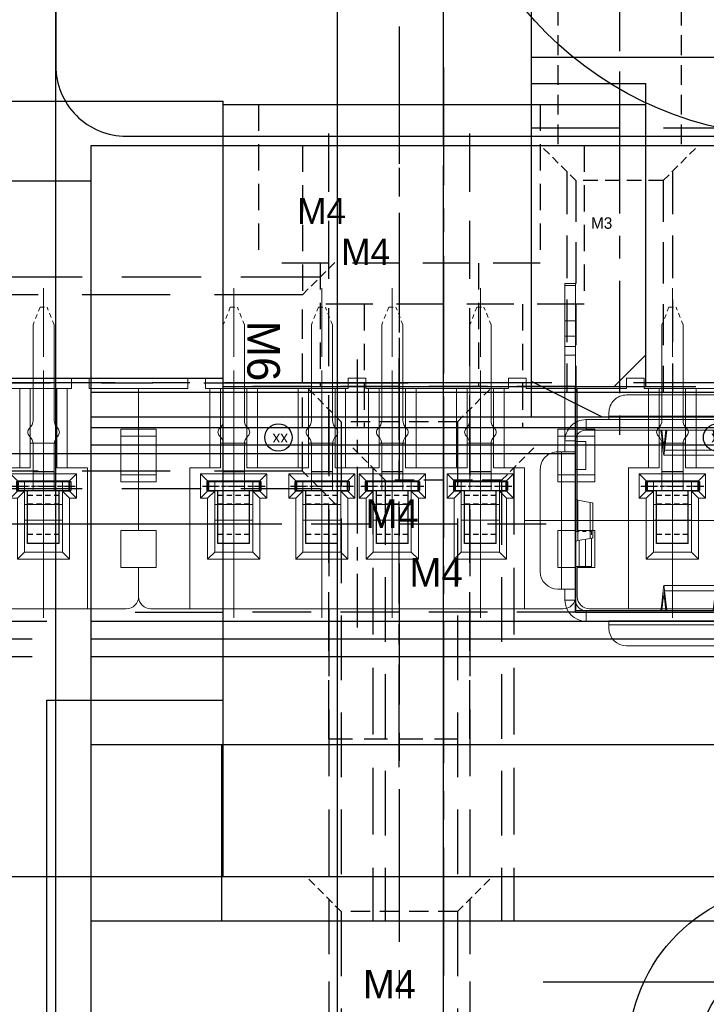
# Model space of a CAD drawing. Header units: millimetres. Extents: x -1657 to 8845, y -11980 to 3013.
# Tile 57 of 256: x 801 to 820, y -964 to -936. Entities that reach past the tile are written whole.
import ezdxf

# ---------------------------------------------------------------- set-up
doc = ezdxf.new("R2010")
doc.units = ezdxf.units.MM
for name, pattern in [('CENTER', [2, 1.25, -0.25, 0.25, -0.25]), ('DASHED', [0.75, 0.5, -0.25]), ('DASHED2', [0.375, 0.25, -0.125])]:
    doc.linetypes.add(name, pattern=pattern)
for name, color, linetype in [('01', 6, 'Continuous'), ('图层101', 154, 'Continuous'), ('图层103', 50, 'Continuous'), ('图层110', 146, 'Continuous'), ('图层138', 141, 'Continuous'), ('图层139', 137, 'Continuous'), ('图层140', 37, 'Continuous'), ('图层142', 22, 'Continuous'), ('图层143', 212, 'Continuous'), ('图层144', 182, 'Continuous'), ('图层145', 196, 'Continuous'), ('图层147', 21, 'Continuous'), ('图层151', 51, 'Continuous'), ('图层154', 25, 'Continuous'), ('图层155', 201, 'Continuous'), ('图层156', 55, 'Continuous'), ('图层171', 118, 'Continuous'), ('方管', 252, 'Continuous'), ('装SHELL气缸', 252, 'Continuous'), ('铁壳', 1, 'Continuous')]:
    doc.layers.add(name, color=color, linetype=linetype)

# ---------------------------------------------------------------- blocks, each defined once
blk = doc.blocks.new('A7B7')
at = {"color": 1, "lineweight": 9, "ltscale": 0.03}
for p, q in [((0, 0), (0, -6.721)), ((2.5, 0), (2.5, -6.721)), ((4.5, 0), (4.5, -6.721)), ((7, 0), (7, -6.721))]:
    blk.add_line(p, q, dxfattribs=at)
at = {"color": 1, "linetype": 'CENTER', "ltscale": 1.5196}
blk.add_line((3.5, -7.325), (3.5, 0.273), dxfattribs=at)
at = {"color": 7, "linetype": 'Continuous', "lineweight": 15}
for p, q in [((-2.35, -0.251), (-1.25, -0.251)), ((8.25, -0.251), (-1.25, -0.251)), ((-1.25, -0.251), (-1.25, -4.251)), ((8.25, -0.251), (9.35, -0.251)), ((8.25, -4.251), (8.25, -0.251)), ((-2.7, -1.426), (-2.7, -0.601)), ((9.7, -0.601), (9.7, -1.426)), ((-2.2, -1.426), (-2.7, -1.426)), ((-2.2, -2.476), (-2.2, -1.426)), ((-0.74, -1.661), (-0.54, -1.861)), ((-0.74, -3.391), (-0.74, -1.661)), ((-0.74, -1.661), (0.74, -1.661)), ((0.74, -1.661), (0.54, -1.861)), ((0.74, -1.661), (0.74, -3.391)), ((1.76, -1.661), (1.96, -1.861)), ((1.76, -3.391), (1.76, -1.661)), ((1.76, -1.661), (3.24, -1.661)), ((3.24, -1.661), (3.04, -1.861)), ((3.24, -1.661), (3.24, -3.391)), ((3.76, -1.661), (3.96, -1.861)), ((3.76, -3.391), (3.76, -1.661)), ((3.76, -1.661), (5.24, -1.661)), ((5.24, -1.661), (5.04, -1.861)), ((5.24, -1.661), (5.24, -3.391)), ((6.26, -1.661), (6.46, -1.861)), ((6.26, -3.391), (6.26, -1.661)), ((6.26, -1.661), (7.74, -1.661)), ((7.74, -1.661), (7.54, -1.861)), ((7.74, -1.661), (7.74, -3.391)), ((9.2, -2.476), (9.2, -1.426)), ((9.2, -1.426), (9.7, -1.426)), ((-0.54, -1.861), (-0.54, -3.591)), ((0.54, -1.861), (-0.54, -1.861)), ((0.54, -3.591), (0.54, -1.861)), ((1.96, -1.861), (1.96, -3.591)), ((3.04, -1.861), (1.96, -1.861)), ((3.04, -3.591), (3.04, -1.861)), ((3.96, -1.861), (3.96, -3.591)), ((5.04, -1.861), (3.96, -1.861)), ((5.04, -3.591), (5.04, -1.861)), ((6.46, -1.861), (6.46, -3.591)), ((7.54, -1.861), (6.46, -1.861)), ((7.54, -3.591), (7.54, -1.861)), ((-2.7, -3.851), (-2.7, -2.476)), ((-2.7, -2.476), (-2.2, -2.476)), ((9.7, -2.476), (9.2, -2.476)), ((9.7, -2.476), (9.7, -3.851)), ((-0.54, -2.764), (0.54, -2.764)), ((1.96, -2.764), (3.04, -2.764)), ((3.96, -2.764), (5.04, -2.764)), ((6.46, -2.764), (7.54, -2.764)), ((0.54, -3.214), (-0.54, -3.214)), ((3.04, -3.214), (1.96, -3.214)), ((3.96, -3.214), (5.04, -3.214)), ((6.46, -3.214), (7.54, -3.214)), ((-0.74, -3.591), (-0.94, -3.391)), ((-0.94, -4.081), (-0.94, -3.391)), ((-0.94, -3.391), (-0.74, -3.391)), ((-0.74, -3.391), (-0.54, -3.591)), ((-0.74, -3.591), (-0.74, -3.881)), ((-0.54, -3.591), (-0.74, -3.591)), ((-0.54, -3.881), (-0.54, -3.591)), ((0.74, -3.391), (0.54, -3.591)), ((0.54, -3.591), (0.54, -3.881)), ((0.74, -3.591), (0.54, -3.591)), ((0.74, -3.591), (0.94, -3.391)), ((0.74, -3.391), (0.94, -3.391)), ((0.74, -3.881), (0.74, -3.591)), ((0.94, -3.391), (0.94, -4.081)), ((1.76, -3.591), (1.56, -3.391)), ((1.56, -4.081), (1.56, -3.391)), ((1.56, -3.391), (1.76, -3.391)), ((1.76, -3.391), (1.96, -3.591)), ((1.76, -3.591), (1.76, -3.881)), ((1.96, -3.591), (1.76, -3.591)), ((1.96, -3.881), (1.96, -3.591)), ((3.24, -3.391), (3.04, -3.591)), ((3.04, -3.591), (3.04, -3.881)), ((3.24, -3.591), (3.04, -3.591)), ((3.24, -3.591), (3.44, -3.391)), ((3.24, -3.391), (3.44, -3.391)), ((3.24, -3.881), (3.24, -3.591)), ((3.44, -3.391), (3.44, -4.081)), ((3.76, -3.591), (3.56, -3.391)), ((3.56, -4.081), (3.56, -3.391)), ((3.56, -3.391), (3.76, -3.391)), ((3.76, -3.391), (3.96, -3.591)), ((3.76, -3.591), (3.76, -3.881)), ((3.96, -3.591), (3.76, -3.591)), ((3.96, -3.591), (3.96, -3.881)), ((5.24, -3.391), (5.04, -3.591)), ((5.04, -3.881), (5.04, -3.591)), ((5.24, -3.591), (5.04, -3.591)), ((5.24, -3.591), (5.44, -3.391)), ((5.24, -3.391), (5.44, -3.391)), ((5.24, -3.881), (5.24, -3.591)), ((5.44, -3.391), (5.44, -4.081)), ((6.26, -3.591), (6.06, -3.391)), ((6.06, -4.081), (6.06, -3.391)), ((6.06, -3.391), (6.26, -3.391)), ((6.26, -3.391), (6.46, -3.591)), ((6.26, -3.591), (6.26, -3.881)), ((6.46, -3.591), (6.26, -3.591)), ((6.46, -3.591), (6.46, -3.881)), ((7.74, -3.391), (7.54, -3.591)), ((7.54, -3.881), (7.54, -3.591)), ((7.74, -3.591), (7.54, -3.591)), ((7.74, -3.591), (7.94, -3.391)), ((7.74, -3.391), (7.94, -3.391)), ((7.74, -3.881), (7.74, -3.591)), ((7.94, -3.391), (7.94, -4.081)), ((-2.7, -3.851), (-2.7, -4.051)), ((-2.7, -3.851), (-2.2, -3.851)), ((-2.2, -5.351), (-2.2, -3.851)), ((-0.74, -3.881), (-0.94, -4.081)), ((-0.74, -3.881), (0.74, -3.881)), ((0.74, -3.881), (0.94, -4.081)), ((1.76, -3.881), (1.56, -4.081)), ((1.76, -3.881), (3.24, -3.881)), ((3.24, -3.881), (3.44, -4.081)), ((3.76, -3.881), (3.56, -4.081)), ((3.76, -3.881), (5.24, -3.881)), ((5.24, -3.881), (5.44, -4.081)), ((6.26, -3.881), (6.06, -4.081)), ((6.26, -3.881), (7.74, -3.881)), ((7.74, -3.881), (7.94, -4.081)), ((9.2, -3.851), (9.2, -5.351)), ((9.7, -3.851), (9.2, -3.851)), ((9.7, -3.851), (9.7, -4.051)), ((-2.7, -4.051), (-2.7, -5.151)), ((-2.2, -4.051), (-2.7, -4.051)), ((0.94, -4.081), (-0.94, -4.081)), ((3.44, -4.081), (1.56, -4.081)), ((5.44, -4.081), (3.56, -4.081)), ((7.94, -4.081), (6.06, -4.081)), ((9.2, -4.051), (9.7, -4.051)), ((9.7, -4.051), (9.7, -5.151)), ((-1.25, -4.251), (-0.675, -4.251)), ((-0.675, -4.251), (-0.375, -4.251)), ((-0.675, -6.501), (-0.675, -4.251)), ((-0.375, -4.251), (-0.375, -6.501)), ((0.375, -4.251), (0.675, -4.251)), ((0.375, -6.501), (0.375, -4.251)), ((0.675, -4.251), (1.825, -4.251)), ((0.675, -4.251), (0.675, -6.501)), ((1.825, -4.251), (2.125, -4.251)), ((1.825, -6.501), (1.825, -4.251)), ((2.125, -4.251), (2.125, -6.501)), ((2.875, -4.251), (3.175, -4.251)), ((2.875, -6.501), (2.875, -4.251)), ((3.175, -4.251), (3.825, -4.251)), ((3.175, -4.251), (3.175, -6.501)), ((3.825, -4.251), (4.125, -4.251)), ((3.825, -6.501), (3.825, -4.251)), ((4.125, -4.251), (4.125, -6.501)), ((4.875, -4.251), (5.175, -4.251)), ((4.875, -6.501), (4.875, -4.251)), ((5.175, -4.251), (6.325, -4.251)), ((5.175, -4.251), (5.175, -6.501)), ((6.325, -4.251), (6.625, -4.251)), ((6.325, -6.501), (6.325, -4.251)), ((6.625, -4.251), (6.625, -6.501)), ((7.375, -4.251), (7.675, -4.251)), ((7.375, -6.501), (7.375, -4.251)), ((7.675, -4.251), (8.25, -4.251)), ((7.675, -4.251), (7.675, -6.501)), ((-0.375, -4.951), (0.375, -4.951)), ((2.125, -4.951), (2.875, -4.951)), ((4.875, -4.951), (4.125, -4.951)), ((7.375, -4.951), (6.625, -4.951)), ((-2.7, -5.151), (-2.7, -5.351)), ((-2.2, -5.151), (-2.7, -5.151)), ((9.2, -5.151), (9.7, -5.151)), ((9.7, -5.151), (9.7, -5.351)), ((-2.2, -5.351), (-2.7, -5.351)), ((-2.7, -6.501), (-2.7, -5.351)), ((9.2, -5.351), (9.7, -5.351)), ((9.7, -5.351), (9.7, -6.501)), ((-2.7, -6.501), (-1.3, -6.501)), ((-1.3, -6.501), (-1.3, -6.801)), ((-0.8, -6.501), (-0.675, -6.501)), ((-0.8, -6.801), (-0.8, -6.501)), ((-0.375, -6.501), (-0.675, -6.501)), ((-0.375, -6.501), (0.375, -6.501)), ((0.675, -6.501), (0.375, -6.501)), ((0.675, -6.501), (1.825, -6.501)), ((2.125, -6.501), (1.825, -6.501)), ((2.125, -6.501), (2.875, -6.501)), ((3.175, -6.501), (2.875, -6.501)), ((3.175, -6.501), (3.25, -6.501)), ((3.25, -6.501), (3.25, -6.801)), ((3.75, -6.501), (3.825, -6.501)), ((3.75, -6.801), (3.75, -6.501)), ((4.125, -6.501), (3.825, -6.501)), ((4.875, -6.501), (4.125, -6.501)), ((5.175, -6.501), (4.875, -6.501)), ((5.175, -6.501), (6.325, -6.501)), ((6.625, -6.501), (6.325, -6.501)), ((7.375, -6.501), (6.625, -6.501)), ((7.675, -6.501), (7.375, -6.501)), ((7.675, -6.501), (7.8, -6.501)), ((7.8, -6.501), (7.8, -6.801)), ((8.3, -6.801), (8.3, -6.501)), ((8.3, -6.501), (9.7, -6.501)), ((-0.8, -6.801), (-1.3, -6.801)), ((3.75, -6.801), (3.25, -6.801)), ((8.3, -6.801), (7.8, -6.801))]:
    blk.add_line(p, q, dxfattribs=at)
at = {"color": 1, "linetype": 'CENTER', "lineweight": 15, "ltscale": 0.34336}
for p, q in [((-0.858, -3.736), (0.858, -3.736)), ((1.642, -3.736), (3.358, -3.736)), ((3.642, -3.736), (5.358, -3.736)), ((6.142, -3.736), (7.858, -3.736))]:
    blk.add_line(p, q, dxfattribs=at)
at = {"color": 7, "linetype": 'Continuous'}
blk.add_circle((5.732, -5.113), 0.388, dxfattribs=at)
at = {"color": 7, "linetype": 'Continuous', "lineweight": 15}
for centre, start, end in [((-2.35, -0.601), 90, 180), ((9.35, -0.601), 0, 90)]:
    blk.add_arc(centre, 0.35, start, end, dxfattribs=at)
at = {"color": 7, "linetype": 'Continuous', "insert": (5.459, -4.896), "char_height": 0.33, "width": 1.03713, "attachment_point": 1}
blk.add_mtext('xx', dxfattribs=at)
blk = doc.blocks.new('19184')
at = {"layer": '01', "color": 1, "linetype": 'CENTER', "lineweight": 9, "ltscale": 1.555632}
for p, q in [((0.45, 7.242), (0.45, -0.536)), ((2.95, 7.242), (2.95, -0.536)), ((4.95, 7.242), (4.95, -0.536)), ((7.45, 7.242), (7.45, -0.536))]:
    blk.add_line(p, q, dxfattribs=at)
at = {"layer": '01', "linetype": 'DASHED2', "lineweight": 9, "ltscale": 0.5}
for p, q in [((0.353, 6.705), (0.153, 6.205)), ((0.353, 6.705), (0.553, 6.705)), ((0.753, 6.205), (0.553, 6.705)), ((2.853, 6.705), (2.653, 6.205)), ((2.853, 6.705), (3.053, 6.705)), ((3.253, 6.205), (3.053, 6.705)), ((4.853, 6.705), (4.653, 6.205)), ((4.853, 6.705), (5.053, 6.705)), ((5.253, 6.205), (5.053, 6.705)), ((7.353, 6.705), (7.153, 6.205)), ((7.353, 6.705), (7.553, 6.705)), ((7.753, 6.205), (7.553, 6.705))]:
    blk.add_line(p, q, dxfattribs=at)
at = {"layer": '01', "linetype": 'Continuous', "lineweight": 15}
for p, q in [((0.153, 6.205), (0.153, 3.493)), ((0.753, 6.205), (0.753, 3.493)), ((2.653, 6.205), (2.653, 3.493)), ((3.253, 6.205), (3.253, 3.493)), ((4.653, 6.205), (4.653, 3.493)), ((5.253, 6.205), (5.253, 3.493)), ((7.153, 6.205), (7.153, 3.493)), ((7.753, 6.205), (7.753, 3.493)), ((0.153, 2.822), (0.153, 1.504)), ((0.753, 2.822), (0.753, 1.504)), ((2.653, 2.822), (2.653, 1.504)), ((3.253, 2.822), (3.253, 1.504)), ((4.653, 2.822), (4.653, 1.504)), ((5.253, 2.822), (5.253, 1.504)), ((7.153, 2.822), (7.153, 1.504)), ((7.753, 2.822), (7.753, 1.504))]:
    blk.add_line(p, q, dxfattribs=at)
at = {"layer": '01'}
for p, q in [((0.753, 2.036), (0.153, 2.036)), ((3.253, 2.036), (2.653, 2.036)), ((5.253, 2.036), (4.653, 2.036)), ((7.753, 2.036), (7.153, 2.036))]:
    blk.add_line(p, q, dxfattribs=at)
at = {"layer": '01', "ltscale": 0.075}
for p, q in [((-0.317, 1.754), (-0.317, 1.504)), ((-0.317, 1.754), (1.223, 1.754)), ((-0.267, 1.754), (-0.267, 1.504)), ((1.173, 1.754), (1.173, 1.504)), ((1.223, 1.754), (1.223, 1.504)), ((2.183, 1.754), (2.183, 1.504)), ((2.183, 1.754), (3.723, 1.754)), ((2.233, 1.754), (2.233, 1.504)), ((3.673, 1.754), (3.673, 1.504)), ((3.723, 1.754), (3.723, 1.504)), ((4.183, 1.754), (4.183, 1.504)), ((4.183, 1.754), (5.723, 1.754)), ((4.233, 1.754), (4.233, 1.504)), ((5.673, 1.754), (5.673, 1.504)), ((5.723, 1.754), (5.723, 1.504)), ((6.683, 1.754), (6.683, 1.504)), ((6.683, 1.754), (8.223, 1.754)), ((6.733, 1.754), (6.733, 1.504)), ((8.173, 1.754), (8.173, 1.504)), ((8.223, 1.754), (8.223, 1.504)), ((-0.317, 1.504), (1.223, 1.504)), ((2.183, 1.504), (3.723, 1.504)), ((4.183, 1.504), (5.723, 1.504)), ((6.683, 1.504), (8.223, 1.504))]:
    blk.add_line(p, q, dxfattribs=at)
at = {"layer": '01', "color": 1, "linetype": 'CENTER', "ltscale": 0.35728}
for p, q in [((-0.441, 1.629), (1.346, 1.629)), ((2.059, 1.629), (3.846, 1.629)), ((4.059, 1.629), (5.846, 1.629)), ((6.559, 1.629), (8.346, 1.629))]:
    blk.add_line(p, q, dxfattribs=at)
at = {"layer": '01', "ltscale": 0.625}
for p, q in [((0, 0), (0, 1.504)), ((0.9, 0), (0.9, 1.504)), ((2.5, 0), (2.5, 1.504)), ((3.4, 0), (3.4, 1.504)), ((4.5, 0), (4.5, 1.504)), ((5.4, 0), (5.4, 1.504)), ((7, 0), (7, 1.504)), ((7.9, 0), (7.9, 1.504)), ((0.9, 0), (0, 0)), ((3.4, 0), (2.5, 0)), ((5.4, 0), (4.5, 0)), ((7.9, 0), (7, 0))]:
    blk.add_line(p, q, dxfattribs=at)
at = {"layer": '01', "color": 4, "linetype": 'DASHED', "ltscale": 0.3}
for p, q in [((0.9, 1.362), (0, 1.362)), ((3.4, 1.362), (2.5, 1.362)), ((5.4, 1.362), (4.5, 1.362)), ((7.9, 1.362), (7, 1.362)), ((0.9, 1.112), (0, 1.112)), ((3.4, 1.112), (2.5, 1.112)), ((5.4, 1.112), (4.5, 1.112)), ((7.9, 1.112), (7, 1.112)), ((0.9, 0.25), (0, 0.25)), ((3.4, 0.25), (2.5, 0.25)), ((5.4, 0.25), (4.5, 0.25)), ((7.9, 0.25), (7, 0.25))]:
    blk.add_line(p, q, dxfattribs=at)
at = {"layer": '01', "linetype": 'Continuous', "lineweight": 15}
for centre, radius, start, end in [((-0.147, 3.493), 0.3, 311.8103, 0), ((1.053, 3.493), 0.3, 180, 228.1897), ((2.353, 3.493), 0.3, 311.8103, 0), ((3.553, 3.493), 0.3, 180, 228.1897), ((4.353, 3.493), 0.3, 311.8103, 0), ((5.553, 3.493), 0.3, 180, 228.1897), ((6.853, 3.493), 0.3, 311.8103, 0), ((8.053, 3.493), 0.3, 180, 228.1897), ((0.153, 3.158), 0.15, 131.8103, 228.1897), ((0.753, 3.158), 0.15, 311.8103, 48.1897), ((2.653, 3.158), 0.15, 131.8103, 228.1897), ((3.253, 3.158), 0.15, 311.8103, 48.1897), ((4.653, 3.158), 0.15, 131.8103, 228.1897), ((5.253, 3.158), 0.15, 311.8103, 48.1897), ((7.153, 3.158), 0.15, 131.8103, 228.1897), ((7.753, 3.158), 0.15, 311.8103, 48.1897), ((-0.147, 2.822), 0.3, 0, 48.1897), ((1.053, 2.822), 0.3, 131.8103, 180), ((2.353, 2.822), 0.3, 0, 48.1897), ((3.553, 2.822), 0.3, 131.8103, 180), ((4.353, 2.822), 0.3, 0, 48.1897), ((5.553, 2.822), 0.3, 131.8103, 180), ((6.853, 2.822), 0.3, 0, 48.1897), ((8.053, 2.822), 0.3, 131.8103, 180)]:
    blk.add_arc(centre, radius, start, end, dxfattribs=at)
blk = doc.blocks.new('1BDC1')
at = {"layer": '铁壳', "lineweight": 9, "ltscale": 0.03}
for p, q in [((5.3, 1.238), (5.3, -6.958)), ((-2.46, -2.86), (12.975, -2.86))]:
    blk.add_line(p, q, dxfattribs=at)
at = {"layer": '铁壳', "linetype": 'Continuous', "lineweight": 15}
for p, q in [((10.1, 0.7), (0.5, 0.7)), ((10.1, 0.7), (0.5, 0.7)), ((0, 0), (-0.65, 0)), ((-0.65, 0), (-0.65, -0.3)), ((0, 0.1), (0, 0.2)), ((0, 0), (0, 0.1)), ((10.6, 0.1), (0, 0.1)), ((10.6, 0.2), (10.6, 0.1)), ((10.6, 0.1), (10.6, 0)), ((10.6, 0), (11.25, 0)), ((11.25, -0.3), (11.25, 0)), ((0, -0.3), (-0.65, -0.3)), ((10.6, -0.3), (0, -0.3)), ((1.494, -0.3), (1.494, -0.424)), ((1.494, -0.424), (1.542, -0.864)), ((1.504, -0.3), (1.542, -0.651)), ((1.578, -0.651), (1.616, -0.3)), ((1.578, -0.864), (1.64, -0.3)), ((2.96, -0.3), (3.022, -0.864)), ((2.984, -0.3), (3.022, -0.651)), ((3.058, -0.651), (3.096, -0.3)), ((3.058, -0.864), (3.106, -0.424)), ((3.106, -0.424), (3.106, -0.3)), ((7.494, -0.424), (7.494, -0.3)), ((7.542, -0.864), (7.494, -0.424)), ((7.542, -0.651), (7.504, -0.3)), ((7.616, -0.3), (7.578, -0.651)), ((7.64, -0.3), (7.578, -0.864)), ((9.022, -0.864), (8.96, -0.3)), ((9.022, -0.651), (8.984, -0.3)), ((9.096, -0.3), (9.058, -0.651)), ((9.106, -0.424), (9.058, -0.864)), ((9.106, -0.3), (9.106, -0.424)), ((10.6, -0.3), (11.25, -0.3)), ((-1.25, -0.91), (-1.25, -0.6)), ((-1.25, -0.6), (-0.95, -0.6)), ((-0.95, -0.91), (-0.95, -0.6)), ((1.578, -0.651), (1.542, -0.651)), ((1.542, -0.864), (1.542, -0.651)), ((1.578, -0.864), (1.578, -0.651)), ((3.058, -0.651), (3.022, -0.651)), ((3.022, -0.651), (3.022, -0.864)), ((3.058, -0.651), (3.058, -0.864)), ((7.578, -0.651), (7.542, -0.651)), ((7.542, -0.651), (7.542, -0.864)), ((7.578, -0.651), (7.578, -0.864)), ((9.058, -0.651), (9.022, -0.651)), ((9.022, -0.864), (9.022, -0.651)), ((9.058, -0.864), (9.058, -0.651)), ((11.55, -0.6), (11.55, -0.91)), ((11.85, -0.6), (11.55, -0.6)), ((11.85, -0.6), (11.85, -0.91)), ((-1.45, -0.91), (-1.35, -0.91)), ((-1.35, -0.91), (-1.25, -0.91)), ((-1.35, -0.91), (-0.95, -0.91)), ((-1.35, -0.91), (-1.35, -4.81)), ((-0.95, -0.91), (-1.25, -0.91)), ((-0.95, -0.91), (-0.95, -4.81)), ((1.56, -1.01), (3.04, -1.01)), ((3.022, -0.864), (1.578, -0.864)), ((7.56, -1.01), (9.04, -1.01)), ((9.022, -0.864), (7.578, -0.864)), ((11.55, -0.91), (11.55, -4.81)), ((11.55, -0.91), (11.85, -0.91)), ((11.95, -0.91), (11.55, -0.91)), ((11.95, -0.91), (11.85, -0.91)), ((12.05, -0.91), (11.95, -0.91)), ((11.95, -0.91), (11.95, -4.81)), ((-1.95, -1.41), (-1.95, -4.31)), ((-1.95, -1.41), (-1.95, -4.31)), ((-0.95, -1.55), (-0.843, -1.55)), ((-0.843, -1.55), (-0.664, -1.55)), ((-0.843, -1.55), (-0.843, -2.293)), ((-0.664, -1.55), (-0.5, -1.55)), ((-0.664, -2.326), (-0.664, -1.55)), ((-0.5, -1.55), (-0.5, -2.356)), ((11.1, -1.55), (11.264, -1.55)), ((11.1, -2.355), (11.1, -1.55)), ((11.443, -1.55), (11.264, -1.55)), ((11.264, -1.55), (11.264, -2.326)), ((11.443, -1.55), (11.55, -1.55)), ((11.443, -2.293), (11.443, -1.55)), ((12.55, -1.41), (12.55, -4.31)), ((12.55, -1.41), (12.55, -4.31)), ((-0.883, -2.286), (-0.529, -2.351)), ((-0.883, -2.286), (-0.883, -3.434)), ((-0.529, -2.351), (-0.529, -3.369)), ((-0.462, -3.355), (-0.462, -2.365)), ((11.062, -2.365), (11.062, -3.355)), ((11.483, -2.286), (11.129, -2.351)), ((11.129, -3.369), (11.129, -2.351)), ((11.483, -3.434), (11.483, -2.286)), ((-0.529, -3.369), (-0.883, -3.434)), ((11.129, -3.369), (11.483, -3.434)), ((-0.95, -4.3), (-0.94, -4.3)), ((-0.653, -4.3), (-0.94, -4.3)), ((-0.94, -4.3), (-0.94, -5.1)), ((-0.653, -4.3), (-0.653, -5.1)), ((11.253, -4.3), (11.54, -4.3)), ((11.253, -4.3), (11.253, -5.1)), ((11.55, -4.3), (11.54, -4.3)), ((11.54, -4.3), (11.54, -5.1)), ((3.04, -4.71), (1.56, -4.71)), ((9.04, -4.71), (7.56, -4.71)), ((-1.35, -4.81), (-1.45, -4.81)), ((-0.95, -4.81), (-1.35, -4.81)), ((-1.25, -4.81), (-1.35, -4.81)), ((-1.25, -4.81), (-1.25, -5.12)), ((-0.95, -4.81), (-1.25, -4.81)), ((-0.95, -4.81), (-0.95, -5.12)), ((1.494, -5.296), (1.542, -4.856)), ((1.542, -5.069), (1.542, -4.856)), ((1.578, -5.069), (1.578, -4.856)), ((3.022, -4.856), (1.578, -4.856)), ((1.578, -4.856), (1.64, -5.42)), ((2.96, -5.42), (3.022, -4.856)), ((3.022, -4.856), (3.022, -5.069)), ((3.058, -4.856), (3.106, -5.296)), ((3.058, -4.856), (3.058, -5.069)), ((7.542, -4.856), (7.494, -5.296)), ((7.542, -4.856), (7.542, -5.069)), ((7.578, -4.856), (7.578, -5.069)), ((9.022, -4.856), (7.578, -4.856)), ((7.64, -5.42), (7.578, -4.856)), ((9.022, -4.856), (8.96, -5.42)), ((9.022, -5.069), (9.022, -4.856)), ((9.106, -5.296), (9.058, -4.856)), ((9.058, -5.069), (9.058, -4.856)), ((11.55, -5.12), (11.55, -4.81)), ((11.55, -4.81), (11.95, -4.81)), ((11.55, -4.81), (11.85, -4.81)), ((11.85, -5.12), (11.85, -4.81)), ((11.85, -4.81), (11.95, -4.81)), ((11.95, -4.81), (12.05, -4.81)), ((-1.25, -5.12), (-1.25, -7.548)), ((-1.25, -5.12), (-0.95, -5.12)), ((-0.95, -5.1), (-0.94, -5.1)), ((-0.653, -5.1), (-0.94, -5.1)), ((1.494, -5.296), (1.494, -5.42)), ((1.504, -5.42), (1.542, -5.069)), ((1.577, -5.069), (1.542, -5.069)), ((1.578, -5.069), (1.616, -5.42)), ((2.984, -5.42), (3.022, -5.069)), ((3.058, -5.069), (3.023, -5.069)), ((3.058, -5.069), (3.096, -5.42)), ((3.106, -5.42), (3.106, -5.296)), ((7.494, -5.42), (7.494, -5.296)), ((7.542, -5.069), (7.504, -5.42)), ((7.577, -5.069), (7.542, -5.069)), ((7.616, -5.42), (7.578, -5.069)), ((9.022, -5.069), (8.984, -5.42)), ((9.058, -5.069), (9.023, -5.069)), ((9.096, -5.42), (9.058, -5.069)), ((9.106, -5.296), (9.106, -5.42)), ((11.253, -5.1), (11.54, -5.1)), ((11.55, -5.1), (11.54, -5.1)), ((11.85, -5.12), (11.55, -5.12)), ((11.85, -5.12), (11.85, -7.548)), ((-0.65, -5.42), (0, -5.42)), ((-0.65, -5.42), (-0.65, -5.72)), ((0, -5.42), (5.687, -5.42)), ((10.6, -5.42), (5.707, -5.42)), ((5.891, -6.42), (5.891, -5.42)), ((10.6, -5.42), (11.25, -5.42)), ((11.25, -5.42), (11.25, -5.72)), ((-0.95, -5.64), (-0.95, -7.548)), ((-0.65, -5.72), (0, -5.72)), ((0, -5.72), (10.6, -5.72)), ((0, -5.82), (0, -5.72)), ((0, -5.92), (0, -5.82)), ((0, -5.82), (5.687, -5.82)), ((10.6, -5.82), (5.707, -5.82)), ((10.6, -5.72), (11.25, -5.72)), ((10.6, -5.82), (10.6, -5.72)), ((10.6, -5.92), (10.6, -5.82)), ((11.55, -5.64), (11.55, -7.548)), ((0.5, -6.42), (5.687, -6.42)), ((0.5, -6.42), (5.687, -6.42)), ((10.1, -6.42), (5.707, -6.42)), ((10.1, -6.42), (5.707, -6.42)), ((-1.25, -7.79), (-1.25, -7.548)), ((-1.25, -7.548), (-0.95, -7.548)), ((-1.25, -7.79), (-1.25, -8.088)), ((-0.95, -7.79), (-1.25, -7.79)), ((-0.95, -7.548), (-0.95, -7.79)), ((-0.95, -7.79), (-0.95, -8.088)), ((11.55, -7.79), (11.55, -7.548)), ((11.55, -7.548), (11.85, -7.548)), ((11.55, -7.79), (11.55, -8.088)), ((11.85, -7.79), (11.55, -7.79)), ((11.85, -7.548), (11.85, -7.79)), ((11.85, -7.79), (11.85, -8.088)), ((-1.25, -8.088), (-1.25, -8.519)), ((-0.95, -8.088), (-1.25, -8.088)), ((-0.95, -8.088), (-0.95, -8.519)), ((11.55, -8.088), (11.55, -8.519)), ((11.55, -8.088), (11.85, -8.088)), ((11.85, -8.088), (11.85, -8.519)), ((-1.25, -8.519), (-1.25, -9.525)), ((-0.95, -8.519), (-1.25, -8.519)), ((-0.95, -8.519), (-0.95, -9.525)), ((11.55, -8.519), (11.55, -9.525)), ((11.55, -8.519), (11.85, -8.519)), ((11.85, -8.519), (11.85, -9.525)), ((-1.25, -9.525), (-1.25, -9.58)), ((-0.95, -9.525), (-1.25, -9.525)), ((-1.25, -9.58), (-0.95, -9.58)), ((-0.95, -9.525), (-0.95, -9.58)), ((11.55, -9.525), (11.55, -9.58)), ((11.55, -9.525), (11.85, -9.525)), ((11.55, -9.58), (11.85, -9.58)), ((11.85, -9.525), (11.85, -9.58))]:
    blk.add_line(p, q, dxfattribs=at)
at = {"layer": '铁壳', "ltscale": 1.625}
blk.add_line((0, 0), (10.6, 0), dxfattribs=at)
at = {"layer": '铁壳', "linetype": 'DASHED2', "lineweight": 9, "ltscale": 0.2}
for p, q in [((-0.5, -2.55), (-0.5, -2.356)), ((11.1, -2.55), (11.1, -2.356)), ((-0.95, -2.55), (-0.5, -2.55)), ((11.55, -2.55), (11.1, -2.55))]:
    blk.add_line(p, q, dxfattribs=at)
at = {"layer": '铁壳', "linetype": 'Continuous', "lineweight": 15, "flags": 128}
for points in [[(1.494, -0.424), (1.476, -0.316), (1.469, -0.3)], [(3.131, -0.3), (3.124, -0.316), (3.106, -0.424)], [(7.494, -0.424), (7.476, -0.316), (7.469, -0.3)], [(9.131, -0.3), (9.124, -0.316), (9.106, -0.424)], [(1.578, -0.651), (1.569, -0.695), (1.56, -0.71), (1.551, -0.695), (1.542, -0.651)], [(3.058, -0.651), (3.049, -0.695), (3.04, -0.71), (3.031, -0.695), (3.022, -0.651)], [(7.578, -0.651), (7.569, -0.695), (7.56, -0.71), (7.551, -0.695), (7.542, -0.651)], [(9.058, -0.651), (9.049, -0.695), (9.04, -0.71), (9.031, -0.695), (9.022, -0.651)], [(1.578, -0.864), (1.569, -0.972), (1.56, -1.01), (1.551, -0.972), (1.542, -0.864)], [(3.058, -0.864), (3.049, -0.972), (3.04, -1.01), (3.031, -0.972), (3.022, -0.864)], [(7.578, -0.864), (7.569, -0.972), (7.56, -1.01), (7.551, -0.972), (7.542, -0.864)], [(9.058, -0.864), (9.049, -0.972), (9.04, -1.01), (9.031, -0.972), (9.022, -0.864)], [(-0.883, -2.286), (-0.933, -2.271), (-0.95, -2.257)], [(-0.462, -2.365), (-0.474, -2.359), (-0.529, -2.351)], [(11.129, -2.351), (11.074, -2.359), (11.067, -2.365)], [(11.55, -2.257), (11.533, -2.271), (11.483, -2.286)], [(-0.95, -3.463), (-0.933, -3.449), (-0.883, -3.434)], [(-0.529, -3.369), (-0.474, -3.361), (-0.462, -3.355)], [(11.067, -3.355), (11.074, -3.361), (11.129, -3.369)], [(11.483, -3.434), (11.533, -3.449), (11.55, -3.463)], [(1.542, -4.856), (1.551, -4.748), (1.56, -4.71), (1.569, -4.748), (1.578, -4.856)], [(3.022, -4.856), (3.031, -4.748), (3.04, -4.71), (3.049, -4.748), (3.058, -4.856)], [(7.542, -4.856), (7.551, -4.748), (7.56, -4.71), (7.569, -4.748), (7.578, -4.856)], [(9.022, -4.856), (9.031, -4.748), (9.04, -4.71), (9.049, -4.748), (9.058, -4.856)], [(1.542, -5.069), (1.551, -5.025), (1.56, -5.01), (1.569, -5.025), (1.578, -5.069)], [(3.022, -5.069), (3.031, -5.025), (3.04, -5.01), (3.049, -5.025), (3.058, -5.069)], [(7.542, -5.069), (7.551, -5.025), (7.56, -5.01), (7.569, -5.025), (7.578, -5.069)], [(9.022, -5.069), (9.031, -5.025), (9.04, -5.01), (9.049, -5.025), (9.058, -5.069)], [(1.469, -5.42), (1.476, -5.404), (1.494, -5.296)], [(3.106, -5.296), (3.124, -5.404), (3.131, -5.42)], [(7.469, -5.42), (7.476, -5.404), (7.494, -5.296)], [(9.106, -5.296), (9.124, -5.404), (9.131, -5.42)]]:
    blk.add_lwpolyline(points, dxfattribs=at)
at = {"layer": '铁壳', "linetype": 'Continuous', "lineweight": 15}
for centre, radius, start, end in [((0.5, 0.2), 0.5, 90, 180), ((10.1, 0.2), 0.5, 0, 90), ((-0.65, -0.6), 0.6, 90, 180), ((11.25, -0.6), 0.6, 0, 90), ((-0.65, -0.6), 0.3, 90, 180), ((11.25, -0.6), 0.3, 0, 90), ((-1.45, -1.41), 0.5, 90, 180), ((12.05, -1.41), 0.5, 0, 90), ((-1.45, -4.31), 0.5, 180, 270), ((12.05, -4.31), 0.5, 270, 0), ((-0.65, -5.12), 0.6, 180, 270), ((-0.65, -5.12), 0.3, 180, 270), ((11.25, -5.12), 0.3, 270, 0), ((11.25, -5.12), 0.6, 270, 0), ((0.5, -5.92), 0.5, 180, 270), ((10.1, -5.92), 0.5, 270, 0)]:
    blk.add_arc(centre, radius, start, end, dxfattribs=at)
blk = doc.blocks.new('21B65')
at = {"layer": '图层142', "color": 1, "linetype": 'CENTER', "ltscale": 1.856}
blk.add_line((0, 0), (0, -9.28), dxfattribs=at)
at = {"layer": '图层142', "color": 4, "linetype": 'DASHED', "ltscale": 1.5}
for p, q in [((-4, -0.64), (-4, -5.14)), ((4, -0.64), (4, -5.14)), ((-2.25, -5.14), (-2.25, -8.64)), ((2.25, -5.14), (2.25, -8.64))]:
    blk.add_line(p, q, dxfattribs=at)
at = {"layer": '图层142', "color": 4, "linetype": 'DASHED', "ltscale": 2.666667}
blk.add_line((4, -5.14), (-4, -5.14), dxfattribs=at)
at = {"layer": '图层142'}
blk.add_text('M4', height=0.743, dxfattribs=at).set_placement((-2.897, -4.032))
blk = doc.blocks.new('21BB3')
at = {"layer": '图层143', "color": 1, "linetype": 'CENTER', "ltscale": 2.671598}
blk.add_line((0, 0), (0, -12.358), dxfattribs=at)
at = {"layer": '图层143', "color": 4, "linetype": 'DASHED', "ltscale": 1.5}
for p, q in [((-4, -2.215), (-4, -6.715)), ((4, -2.215), (4, -6.715)), ((-2.25, -6.715), (-2.25, -10.215)), ((2.25, -6.715), (2.25, -10.215))]:
    blk.add_line(p, q, dxfattribs=at)
at = {"layer": '图层143', "color": 4, "linetype": 'DASHED', "ltscale": 2.666667}
blk.add_line((4, -6.715), (-4, -6.715), dxfattribs=at)
at = {"layer": '图层143'}
blk.add_text('M4', height=0.743, dxfattribs=at).set_placement((-2.897, -5.607))
blk = doc.blocks.new('21C0C')
at = {"layer": '图层140', "color": 1, "linetype": 'CENTER', "ltscale": 3.2}
blk.add_line((-2, 2.026), (-2, -14.799), dxfattribs=at)
at = {"layer": '图层140', "color": 4, "linetype": 'DASHED', "ltscale": 0.471405}
for p, q in [((-3.65, -0.35), (-4.65, 0.65)), ((-0.35, -0.35), (0.65, 0.65))]:
    blk.add_line(p, q, dxfattribs=at)
at = {"layer": '图层140', "color": 4, "linetype": 'DASHED', "ltscale": 3.783333}
for p, q in [((0, 0), (0, -13.25)), ((-4, 0), (-4, -13.25))]:
    blk.add_line(p, q, dxfattribs=at)
at = {"layer": '图层140', "color": 4, "linetype": 'DASHED', "ltscale": 3.666667}
for p, q in [((-3.65, -0.35), (-3.65, -13.25)), ((-0.35, -0.35), (-0.35, -13.25))]:
    blk.add_line(p, q, dxfattribs=at)
at = {"layer": '图层140', "color": 4, "linetype": 'DASHED', "ltscale": 1.1}
blk.add_line((-0.35, -0.35), (-3.65, -0.35), dxfattribs=at)
at = {"layer": '图层140'}
blk.add_text('M4', height=0.8143, dxfattribs=at).set_placement((-2.964, -3.367))
blk = doc.blocks.new('4F')
at = {"color": 4, "linetype": 'DASHED', "ltscale": 0.471405}
for p, q in [((1, 1.65), (0, 2.65)), ((1, -1.65), (0, -2.65))]:
    blk.add_line(p, q, dxfattribs=at)
at = {"color": 4, "linetype": 'DASHED', "ltscale": 3.116667}
for p, q in [((0.65, 2), (10, 2)), ((0.65, -2), (10, -2))]:
    blk.add_line(p, q, dxfattribs=at)
at = {"color": 4, "linetype": 'DASHED', "ltscale": 0.164992}
for p, q in [((10, 2), (10.35, 1.65)), ((10, -2), (10.35, -1.65))]:
    blk.add_line(p, q, dxfattribs=at)
at = {"color": 4, "linetype": 'DASHED', "ltscale": 1.333333}
blk.add_line((10, 2), (10, -2), dxfattribs=at)
at = {"color": 4, "linetype": 'DASHED', "ltscale": 1.1}
for p, q in [((1, 1.65), (1, -1.65)), ((12, 1.65), (12, -1.65))]:
    blk.add_line(p, q, dxfattribs=at)
at = {"color": 4, "linetype": 'DASHED', "ltscale": 3.666667}
for p, q in [((1, 1.65), (12, 1.65)), ((1, -1.65), (12, -1.65))]:
    blk.add_line(p, q, dxfattribs=at)
at = {"color": 4, "linetype": 'DASHED', "ltscale": 0.635085}
for p in [(12, 1.65), (12, -1.65)]:
    blk.add_line(p, (12.953, 0), dxfattribs=at)
at = {"color": 1, "linetype": 'CENTER', "ltscale": 3.210708}
blk.add_line((-2.156, 0), (13.898, 0), dxfattribs=at)
blk.add_text('M4', height=0.8081, rotation=90).set_placement((3.463, -1.03))
blk = doc.blocks.new('226A7')
at = {"layer": '装SHELL气缸'}
for p, q in [((10, 2.8), (10, 40.8)), ((-8, 0.8), (8, 0.8))]:
    blk.add_line(p, q, dxfattribs=at)
blk.add_arc((8, 2.8), 2, 270, 0, dxfattribs=at)
blk = doc.blocks.new('5A')
at = {"color": 1, "linetype": 'CENTER'}
for p, q in [((0, 5.75), (0, -5.75)), ((-5.75, 0), (5.75, 0))]:
    blk.add_line(p, q, dxfattribs=at)
for radius in [4.75, 2.75]:
    blk.add_circle((0, 0), radius)
blk.add_text('M5', height=0.56).set_placement((-1.965, -3.658))
blk = doc.blocks.new('5C')
at = {"color": 1, "linetype": 'CENTER'}
for p, q in [((0, 4.5), (0, -4.5)), ((-4.5, 0), (4.5, 0))]:
    blk.add_line(p, q, dxfattribs=at)
blk.add_circle((0, 0), 2.1)
at = {"color": 2, "linetype": 'Continuous'}
blk.add_arc((0, 0), 2.5, 70.7735, 12.493, dxfattribs=at)
blk.add_text('M5', height=0.54).set_placement((1.623, 1.797))
blk = doc.blocks.new('231BC')
at = {"layer": '图层154', "color": 1, "linetype": 'CENTER', "ltscale": 2.671598}
blk.add_line((0, 0), (0, -12.358), dxfattribs=at)
at = {"layer": '图层154', "color": 4, "linetype": 'DASHED', "ltscale": 1.5}
for p, q in [((-4, -2.215), (-4, -6.715)), ((4, -2.215), (4, -6.715)), ((-2.25, -6.715), (-2.25, -10.215)), ((2.25, -6.715), (2.25, -10.215))]:
    blk.add_line(p, q, dxfattribs=at)
at = {"layer": '图层154', "color": 4, "linetype": 'DASHED', "ltscale": 2.666667}
blk.add_line((4, -6.715), (-4, -6.715), dxfattribs=at)
at = {"layer": '图层154'}
blk.add_text('M4', height=0.743, dxfattribs=at).set_placement((-2.897, -5.607))
blk = doc.blocks.new('231DC')
at = {"layer": '图层139', "color": 1, "linetype": 'CENTER', "ltscale": 3.2}
blk.add_line((-2, 2.026), (-2, -14.399), dxfattribs=at)
at = {"layer": '图层139', "color": 4, "linetype": 'DASHED', "ltscale": 0.471405}
for p, q in [((-3.65, -0.35), (-4.65, 0.65)), ((-0.35, -0.35), (0.65, 0.65))]:
    blk.add_line(p, q, dxfattribs=at)
at = {"layer": '图层139', "color": 4, "linetype": 'DASHED', "ltscale": 3.783333}
for p, q in [((0, 0), (0, -12.85)), ((-4, 0), (-4, -12.85))]:
    blk.add_line(p, q, dxfattribs=at)
at = {"layer": '图层139', "color": 4, "linetype": 'DASHED', "ltscale": 3.666667}
for p, q in [((-3.65, -0.35), (-3.65, -12.85)), ((-0.35, -0.35), (-0.35, -12.85))]:
    blk.add_line(p, q, dxfattribs=at)
at = {"layer": '图层139', "color": 4, "linetype": 'DASHED', "ltscale": 1.1}
blk.add_line((-0.35, -0.35), (-3.65, -0.35), dxfattribs=at)
at = {"layer": '图层139'}
blk.add_text('M4', height=0.8143, dxfattribs=at).set_placement((-2.964, -3.367))
blk = doc.blocks.new('23246')
at = {"layer": '图层156', "color": 1, "linetype": 'CENTER', "ltscale": 2.329099}
blk.add_line((-3.25, 4.911), (-3.25, -8.116), dxfattribs=at)
at = {"layer": '图层156', "color": 4, "linetype": 'DASHED', "ltscale": 1.166667}
for p, q in [((-6.5, 3.5), (-6.5, 0)), ((0, 3.5), (0, 0))]:
    blk.add_line(p, q, dxfattribs=at)
at = {"layer": '图层156', "color": 4, "linetype": 'DASHED', "ltscale": 2.166667}
blk.add_line((0, 0), (-6.5, 0), dxfattribs=at)
at = {"layer": '图层156', "color": 4, "linetype": 'DASHED', "ltscale": 1.125}
for p, q in [((-5, 0), (-5, -6.5)), ((-1.5, 0), (-1.5, -6.5))]:
    blk.add_line(p, q, dxfattribs=at)
at = {"layer": '图层156', "linetype": 'DASHED', "ltscale": 3}
blk.add_text('M3', height=0.6863, dxfattribs=at).set_placement((-4.832, 0.154))
blk = doc.blocks.new('23271')
at = {"layer": '图层156', "color": 1, "linetype": 'CENTER', "ltscale": 2.55}
blk.add_line((-1.237, 2.258), (-1.237, -6.221), dxfattribs=at)
at = {"layer": '图层156', "color": 4, "linetype": 'DASHED', "ltscale": 0.471405}
for p, q in [((-2.475, 0), (-3.475, 1)), ((0, 0), (1, 1))]:
    blk.add_line(p, q, dxfattribs=at)
at = {"layer": '图层156', "color": 4, "linetype": 'DASHED', "ltscale": 2.420833}
for p, q in [((-2.737, 0.262), (-2.737, -5)), ((0.262, 0.262), (0.262, -5))]:
    blk.add_line(p, q, dxfattribs=at)
at = {"layer": '图层156', "color": 4, "linetype": 'DASHED', "ltscale": 2.333333}
for p, q in [((-2.475, 0), (-2.475, -5)), ((0, 0), (0, -5))]:
    blk.add_line(p, q, dxfattribs=at)
at = {"layer": '图层156', "color": 4, "linetype": 'DASHED', "ltscale": 0.825}
blk.add_line((0, 0), (-2.475, 0), dxfattribs=at)
at = {"layer": '图层156'}
blk.add_text('M3', height=0.3257, dxfattribs=at).set_placement((-2.048, -1.366))
blk = doc.blocks.new('6F')
at = {"color": 4, "linetype": 'DASHED', "ltscale": 0.471405}
for p, q in [((1, 2.5), (0, 3.5)), ((1, -2.5), (0, -3.5))]:
    blk.add_line(p, q, dxfattribs=at)
at = {"color": 4, "linetype": 'DASHED', "ltscale": 4.5}
for p, q in [((0.5, 3), (14, 3)), ((0.5, -3), (14, -3))]:
    blk.add_line(p, q, dxfattribs=at)
at = {"color": 4, "linetype": 'DASHED', "ltscale": 0.235702}
for p, q in [((14, 3), (14.5, 2.5)), ((14, -3), (14.5, -2.5))]:
    blk.add_line(p, q, dxfattribs=at)
at = {"color": 4, "linetype": 'DASHED', "ltscale": 2}
blk.add_line((14, 3), (14, -3), dxfattribs=at)
at = {"color": 4, "linetype": 'DASHED', "ltscale": 1.666667}
for p, q in [((1, 2.5), (1, -2.5)), ((16, 2.5), (16, -2.5))]:
    blk.add_line(p, q, dxfattribs=at)
at = {"color": 4, "linetype": 'DASHED', "ltscale": 5}
for p, q in [((1, 2.5), (16, 2.5)), ((1, -2.5), (16, -2.5))]:
    blk.add_line(p, q, dxfattribs=at)
at = {"color": 4, "linetype": 'DASHED', "ltscale": 0.96225}
for p in [(16, 2.5), (16, -2.5)]:
    blk.add_line(p, (17.443, 0), dxfattribs=at)
at = {"color": 1, "linetype": 'CENTER', "ltscale": 4.23765}
blk.add_line((-2.156, 0), (19.033, 0), dxfattribs=at)
blk.add_text('M6', height=0.9239, rotation=90).set_placement((2.565, -1.765))
blk = doc.blocks.new('555EE')
at = {"layer": '图层154', "color": 1, "linetype": 'CENTER', "ltscale": 2.55}
blk.add_line((-1.5, 1.996), (-1.5, -7.474), dxfattribs=at)
at = {"layer": '图层154', "color": 4, "linetype": 'DASHED', "ltscale": 0.471405}
for p, q in [((-2.737, -0.262), (-3.737, 0.738)), ((-0.262, -0.262), (0.738, 0.738))]:
    blk.add_line(p, q, dxfattribs=at)
at = {"layer": '图层154', "color": 4, "linetype": 'DASHED', "ltscale": 2.420833}
for p, q in [((-3, 0), (-3, -6.262)), ((0, 0), (0, -6.262))]:
    blk.add_line(p, q, dxfattribs=at)
at = {"layer": '图层154', "color": 4, "linetype": 'DASHED', "ltscale": 0.825}
blk.add_line((-0.262, -0.262), (-2.737, -0.262), dxfattribs=at)
at = {"layer": '图层154', "color": 4, "linetype": 'DASHED', "ltscale": 2.333333}
for p, q in [((-2.737, -0.262), (-2.737, -6.262)), ((-0.262, -0.262), (-0.262, -6.262))]:
    blk.add_line(p, q, dxfattribs=at)
at = {"layer": '图层154'}
blk.add_text('M3', height=0.3257, dxfattribs=at).set_placement((-2.31, -1.629))

msp = doc.modelspace()

# ---------------------------------------------------------------- linework, layer by layer
at = {"layer": '图层101', "ltscale": 1.625}
for p, q in [((616.5098, -948.6622), (806.5098, -948.6622)), ((806.5098, -960.6622), (806.5098, -948.6622)), ((616.5098, -950.6622), (806.5098, -950.6622)), ((616.5098, -960.6622), (806.5098, -960.6622))]:
    msp.add_line(p, q, dxfattribs=at)
at = {"layer": '图层101', "color": 4, "linetype": 'DASHED', "ltscale": 25}
msp.add_line((616.5098, -953.1622), (806.5098, -953.1622), dxfattribs=at)
at = {"layer": '图层103', "ltscale": 1.625}
for p, q in [((616.5098, -938.6622), (806.5098, -938.6622)), ((806.5098, -948.6622), (806.5098, -938.6622)), ((616.5098, -946.5222), (806.5098, -946.5222)), ((616.5098, -948.6622), (806.5098, -948.6622))]:
    msp.add_line(p, q, dxfattribs=at)
at = {"layer": '图层110', "ltscale": 0.625}
for p in [(770.2598, -940.9222), (802.7598, -970.9222)]:
    msp.add_line(p, (802.7598, -940.9222), dxfattribs=at)
at = {"layer": '图层110', "color": 4, "linetype": 'DASHED', "ltscale": 7.5}
msp.add_line((775.2598, -953.4222), (802.7598, -953.4222), dxfattribs=at)
at = {"layer": '图层110', "color": 4, "linetype": 'DASHED', "ltscale": 16.666667}
for p, q in [((692.7598, -953.9222), (802.7598, -953.9222)), ((692.7598, -954.4222), (802.7598, -954.4222))]:
    msp.add_line(p, q, dxfattribs=at)
at = {"layer": '图层110', "color": 4, "linetype": 'DASHED', "ltscale": 10}
msp.add_line((772.7598, -960.9222), (802.7598, -960.9222), dxfattribs=at)
at = {"layer": '图层138', "ltscale": 1.375}
for p, q in [((802.7598, -961.9222), (802.7598, -946.9222)), ((802.7598, -946.9222), (914.7598, -946.9222)), ((816.5098, -946.9222), (816.5098, -953.1222)), ((816.5098, -953.1222), (829.0098, -953.1222)), ((802.7598, -961.9222), (914.7598, -961.9222))]:
    msp.add_line(p, q, dxfattribs=at)
at = {"layer": '图层138', "color": 4, "linetype": 'DASHED', "ltscale": 36.666667}
msp.add_line((802.7598, -953.4222), (914.7598, -953.4222), dxfattribs=at)
at = {"layer": '图层139', "ltscale": 1.375}
for p, q in [((802.7598, -946.9222), (914.7598, -946.9222)), ((802.7598, -961.9222), (802.7598, -946.9222)), ((802.7598, -953.4222), (914.7598, -953.4222)), ((802.7598, -961.9222), (914.7598, -961.9222))]:
    msp.add_line(p, q, dxfattribs=at)
at = {"layer": '图层139', "color": 4, "linetype": 'DASHED', "ltscale": 37.333333}
msp.add_line((802.7598, -948.4222), (914.7598, -948.4222), dxfattribs=at)
at = {"layer": '图层139', "color": 4, "linetype": 'DASHED', "ltscale": 36.666667}
for p, q in [((802.7598, -953.9222), (914.7598, -953.9222)), ((802.7598, -954.4222), (914.7598, -954.4222))]:
    msp.add_line(p, q, dxfattribs=at)
at = {"layer": '图层140', "color": 1, "linetype": 'CENTER', "ltscale": 2.32}
msp.add_line((811.5098, -957.5622), (811.5098, -945.9622), dxfattribs=at)
at = {"layer": '图层140', "ltscale": 1.375}
for p, q in [((806.5098, -960.6622), (806.5098, -946.7622)), ((806.5098, -946.7622), (816.5098, -946.7622)), ((816.5098, -953.1622), (816.5098, -946.7622)), ((816.5098, -953.1622), (829.0098, -953.1622)), ((806.5098, -960.6622), (839.0098, -960.6622))]:
    msp.add_line(p, q, dxfattribs=at)
at = {"layer": '图层140', "color": 4, "linetype": 'DASHED', "ltscale": 3.333333}
for p, q in [((809.5098, -956.7622), (809.5098, -946.7622)), ((813.5098, -956.7622), (813.5098, -946.7622)), ((806.5098, -950.6622), (816.5098, -950.6622)), ((816.5098, -953.1622), (806.5098, -953.1622))]:
    msp.add_line(p, q, dxfattribs=at)
at = {"layer": '图层140', "color": 4, "linetype": 'DASHED', "ltscale": 1.333333}
msp.add_line((809.5098, -956.7622), (813.5098, -956.7622), dxfattribs=at)
at = {"layer": '图层142', "ltscale": 1.375}
for p, q in [((806.5098, -948.6622), (806.5098, -938.7622)), ((806.5098, -938.7622), (818.5098, -938.7622)), ((818.5098, -945.8622), (818.5098, -938.7622)), ((817.6098, -946.7622), (818.5098, -945.8622)), ((816.5098, -948.6622), (816.5098, -946.7622)), ((816.5098, -946.7622), (817.6098, -946.7622)), ((806.5098, -948.6622), (816.5098, -948.6622))]:
    msp.add_line(p, q, dxfattribs=at)
at = {"layer": '图层142', "color": 4, "linetype": 'DASHED', "ltscale": 3.3}
for p, q in [((809.5098, -948.6622), (809.5098, -938.7622)), ((813.5098, -948.6622), (813.5098, -938.7622))]:
    msp.add_line(p, q, dxfattribs=at)
at = {"layer": '图层142', "color": 4, "linetype": 'DASHED', "ltscale": 3.333333}
msp.add_line((816.5098, -946.7622), (806.5098, -946.7622), dxfattribs=at)
at = {"layer": '图层143', "ltscale": 1.375}
for p, q in [((806.5098, -946.7622), (806.5098, -938.7622)), ((806.5098, -938.7622), (818.5098, -938.7622)), ((818.5098, -945.8622), (818.5098, -938.7622)), ((818.5098, -945.8622), (817.6098, -946.7622)), ((806.5098, -946.7622), (817.6098, -946.7622))]:
    msp.add_line(p, q, dxfattribs=at)
at = {"layer": '图层144', "ltscale": 1.375}
for p, q in [((801.5098, -1029.6622), (801.5098, -955.6622)), ((801.5098, -955.6622), (806.5098, -955.6622)), ((806.5098, -960.6622), (806.5098, -955.6622)), ((806.5098, -960.6622), (839.0098, -960.6622))]:
    msp.add_line(p, q, dxfattribs=at)
at = {"layer": '图层145', "ltscale": 1.375}
for p, q in [((815.2598, -938.1622), (815.2598, -923.1622)), ((815.2598, -938.1622), (818.5098, -938.1622)), ((818.5098, -946.7622), (818.5098, -938.1622)), ((816.5098, -953.1622), (816.5098, -946.7622)), ((816.5098, -946.7622), (818.5098, -946.7622)), ((816.5098, -953.1622), (829.0098, -953.1622))]:
    msp.add_line(p, q, dxfattribs=at)
at = {"layer": '图层145', "color": 4, "linetype": 'DASHED', "ltscale": 2.833333}
msp.add_line((818.5098, -946.7622), (827.0098, -946.7622), dxfattribs=at)
at = {"layer": '图层147', "ltscale": 3}
msp.add_line((801.7598, -985.6622), (801.7598, -915.6622), dxfattribs=at)
at = {"layer": '图层147', "ltscale": 0.875}
msp.add_circle((822.7598, -929.6622), 10, dxfattribs=at)
at = {"layer": '图层151', "ltscale": 1.5}
for p, q in [((802.7598, -956.9222), (914.7598, -956.9222)), ((802.7598, -1041.6622), (802.7598, -956.9222))]:
    msp.add_line(p, q, dxfattribs=at)
at = {"layer": '图层151', "ltscale": 5}
for p, q in [((806.4598, -956.9222), (806.4598, -961.9222)), ((806.4598, -961.9222), (839.0598, -961.9222))]:
    msp.add_line(p, q, dxfattribs=at)
at = {"layer": '图层151', "color": 4, "linetype": 'DASHED', "ltscale": 1.233333}
msp.add_line((802.7598, -961.9222), (806.4598, -961.9222), dxfattribs=at)
at = {"layer": '图层154', "ltscale": 4.5}
for p, q in [((802.7598, -939.9222), (914.7598, -939.9222)), ((802.7598, -947.9222), (802.7598, -939.9222)), ((802.7598, -947.6222), (914.7598, -947.6222)), ((802.7598, -947.9222), (914.7598, -947.9222))]:
    msp.add_line(p, q, dxfattribs=at)
at = {"layer": '图层154', "color": 4, "linetype": 'DASHED', "ltscale": 2.566667}
msp.add_line((815.2598, -947.6222), (815.2598, -939.9222), dxfattribs=at)
at = {"layer": '图层154', "color": 4, "linetype": 'DASHED', "ltscale": 18.666667}
msp.add_line((802.7598, -946.9222), (914.7598, -946.9222), dxfattribs=at)
at = {"layer": '图层155', "ltscale": 4.5}
for p, q in [((815.2598, -937.4222), (830.2598, -937.4222)), ((815.2598, -946.6222), (815.2598, -937.4222)), ((817.2598, -947.6222), (815.2598, -946.6222)), ((817.2598, -947.6222), (828.2598, -947.6222))]:
    msp.add_line(p, q, dxfattribs=at)
at = {"layer": '图层155', "color": 4, "linetype": 'DASHED', "ltscale": 5}
msp.add_line((815.2598, -939.4222), (830.2598, -939.4222), dxfattribs=at)
at = {"layer": '图层156', "ltscale": 4.5}
for q in [(812.7598, -929.9222), (832.7598, -939.9222)]:
    msp.add_line((812.7598, -939.9222), q, dxfattribs=at)
at = {"layer": '图层171', "ltscale": 1.125}
msp.add_line((809.7598, -973.6622), (809.7598, -919.6622), dxfattribs=at)
at = {"layer": '图层171', "color": 1, "linetype": 'CENTER', "ltscale": 5.8}
msp.add_line((782.7598, -946.6622), (811.7598, -946.6622), dxfattribs=at)
at = {"layer": '方管', "ltscale": 1.125}
msp.add_line((809.7598, -1029.6622), (809.7598, -551.6622), dxfattribs=at)
at = {"layer": '方管', "color": 4, "linetype": 'DASHED', "ltscale": 178.333333}
msp.add_line((812.7598, -1029.6622), (812.7598, -551.6622), dxfattribs=at)
at = {"layer": '方管', "color": 4, "linetype": 'DASHED', "ltscale": 11.333333}
for p, q in [((812.7598, -963.6622), (812.7598, -929.6622)), ((846.7598, -963.6622), (812.7598, -963.6622))]:
    msp.add_line(p, q, dxfattribs=at)
at = {"layer": '方管', "color": 1, "linetype": 'CENTER', "ltscale": 9.28}
msp.add_line((852.9598, -946.6622), (806.5598, -946.6622), dxfattribs=at)

# ---------------------------------------------------------------- block references
at = {"rotation": 180}
for p in [(801.4098, -953.323), (813.8098, -953.323), (826.2598, -953.323)]:
    msp.add_blockref('A7B7', p, dxfattribs=at)
at = {"layer": '01', "ltscale": 1.625}
for p in [(793.9598, -951.2163), (806.3598, -951.2163), (818.8098, -951.2163)]:
    msp.add_blockref('19184', p, dxfattribs=at)
at = {"layer": '图层139', "ltscale": 4.5}
msp.add_blockref('231DC', (814.7598, -949.0722), dxfattribs=at)
at = {"layer": '图层140', "ltscale": 1.375}
msp.add_blockref('21C0C', (813.5098, -947.4122), dxfattribs=at)
at = {"layer": '图层142', "ltscale": 1.375}
msp.add_blockref('21B65', (811.5098, -938.1222), dxfattribs=at)
at = {"layer": '图层143', "ltscale": 1.375}
msp.add_blockref('21BB3', (811.5098, -936.5472), dxfattribs=at)
at = {"layer": '图层144', "ltscale": 1.375, "rotation": 270}
msp.add_blockref('4F', (811.5098, -960.6622), dxfattribs=at)
at = {"layer": '图层144', "ltscale": 3}
msp.add_blockref('5C', (822.7598, -965.6622), dxfattribs=at)
at = {"layer": '图层147', "ltscale": 3}
msp.add_blockref('5A', (822.7598, -965.6622), dxfattribs=at)
at = {"layer": '图层154', "ltscale": 4.5}
msp.add_blockref('231BC', (812.7598, -937.7072), dxfattribs=at)
at = {"layer": '图层154', "ltscale": 5}
msp.add_blockref('555EE', (819.2598, -940.6597), dxfattribs=at)
at = {"layer": '图层156', "ltscale": 4.5}
for name, p in [('23246', (821.0098, -933.4222)), ('23271', (818.9973, -930.9222))]:
    msp.add_blockref(name, p, dxfattribs=at)
at = {"layer": '图层171', "ltscale": 1.125, "rotation": 180}
msp.add_blockref('6F', (809.7598, -946.6622), dxfattribs=at)
at = {"layer": '装SHELL气缸', "ltscale": 3, "rotation": 270}
msp.add_blockref('226A7', (800.9598, -929.6622), dxfattribs=at)
at = {"layer": '铁壳', "ltscale": 1.625, "rotation": 180}
msp.add_blockref('1BDC1', (828.0598, -953.4222), dxfattribs=at)

doc.saveas('drawing.dxf')
